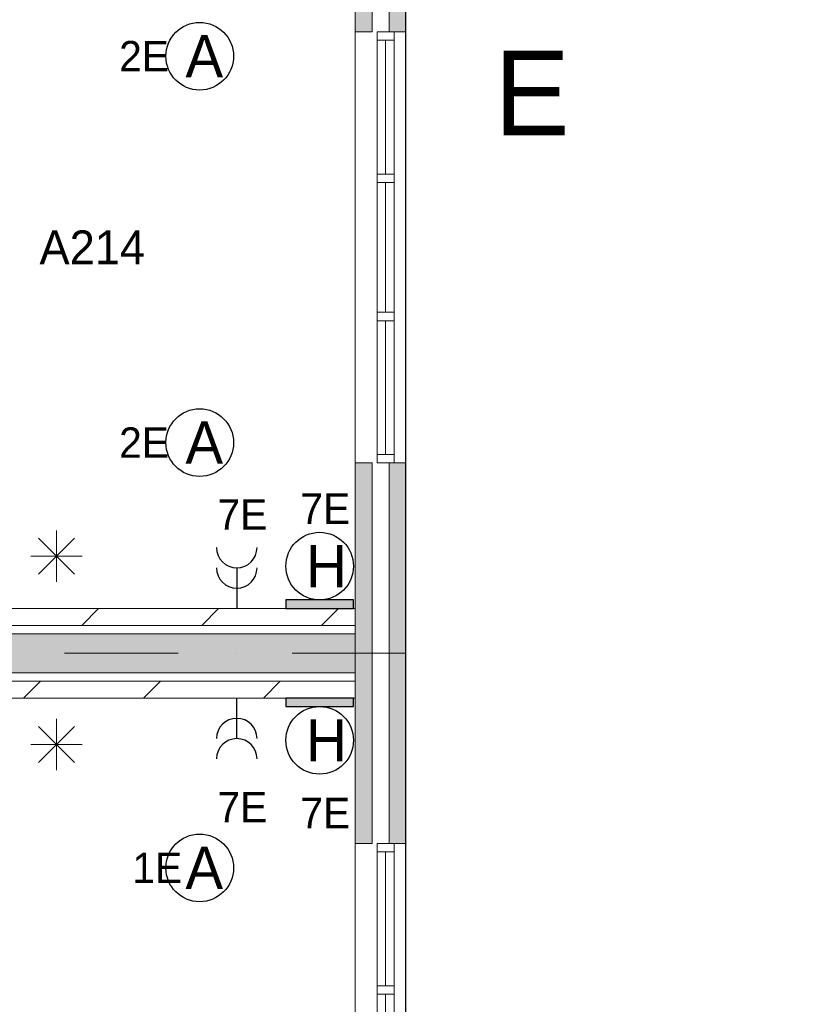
# Model space of a CAD drawing. Header units: millimetres. Extents: x 84337 to 168437, y -3060 to 56340.
# Tile 77 of 84: x 137852 to 142473, y 31593 to 37416. Entities that reach past the tile are written whole.
import ezdxf
from ezdxf.enums import TextEntityAlignment as Align
from ezdxf.xclip import XClip

# ---------------------------------------------------------------- set-up
doc = ezdxf.new("R2010")
doc.units = ezdxf.units.MM
doc.header["$PDMODE"] = 3
doc.header["$PDSIZE"] = 1
for name, pattern in [('DGN1', [504.6, 0, -504.6]), ('DGN3', [1009.2, 672.8, -336.4]), ('DGN4', [1345.6, 672.8, -336.4, 0, -336.4])]:
    doc.linetypes.add(name, pattern=pattern)
for name, color, linetype in [('14', 7, 'Continuous'), ('16', 7, 'Continuous'), ('17', 7, 'Continuous'), ('18', 7, 'Continuous'), ('30', 7, 'Continuous'), ('32', 7, 'Continuous'), ('48', 7, 'Continuous'), ('5', 7, 'Continuous'), ('54', 7, 'Continuous'), ('56', 7, 'Continuous'), ('58', 7, 'Continuous'), ('62', 7, 'Continuous')]:
    doc.layers.add(name, color=color, linetype=linetype)
doc.styles.add('dgn001', font='dgn001.shx')
doc.styles.add('dgn003', font='dgn003.shx')
doc.styles.get("Standard").update_dxf_attribs({"font": 'arial.ttf'})
doc.dimstyles.get("Standard").update_dxf_attribs({"dimtxt": 0.18, "dimasz": 0.18, "dimexe": 0.18, "dimexo": 0.0625, "dimgap": 0.09, "dimtad": 0, "dimtih": 1, "dimtoh": 1, "dimdec": 4, "dimzin": 0, "dimdsep": 46, "dimtxsty": 'Standard', "dimcen": 0.09, "dimadec": 0, "dimazin": 0, "dimtfac": 1, "dimtdec": 4, "dimtofl": 0, "dimtmove": 0, "dimatfit": 3, "dimfxl": 1, "dimtolj": 1, "dimtzin": 0, "dimarcsym": 0})

# ---------------------------------------------------------------- blocks, each defined once
blk = doc.blocks.new('EA63')
at = {"layer": '18'}
blk.add_hatch(color=3, dxfattribs=at).paths.add_polyline_path([(-200, 0), (200, 0), (200, 50), (-200, 50)])
at = {"layer": '18', "color": 3, "linetype": 'Continuous', "lineweight": 30, "flags": 128}
blk.add_lwpolyline([(-200, 0), (200, 0), (200, 50), (-200, 50), (-200, 0)], dxfattribs=at)
at = {"layer": '18', "color": 3, "linetype": 'Continuous', "lineweight": 30}
blk.add_circle((0, 250), 200, dxfattribs=at)
at = {"layer": '18', "color": 1, "linetype": 'Continuous', "lineweight": 13, "style": 'dgn001'}
blk.add_text('7E', height=180, dxfattribs=at).set_placement((33.3, 500), align=Align.CENTER)
at = {"layer": '18', "color": 2, "linetype": 'Continuous', "lineweight": 13, "style": 'dgn001'}
blk.add_text('H', height=250, dxfattribs=at).set_placement((39.7, 250), align=Align.MIDDLE_CENTER)
blk = doc.blocks.new('EA96')
at = {"layer": '18'}
blk.add_hatch(color=3, dxfattribs=at).paths.add_polyline_path([(-200, -50), (200, -50), (200, 0), (-200, 0)])
at = {"layer": '18', "color": 3, "linetype": 'Continuous', "lineweight": 30, "flags": 128}
blk.add_lwpolyline([(-200, -50), (200, -50), (200, 0), (-200, 0), (-200, -50)], dxfattribs=at)
at = {"layer": '18', "color": 3, "linetype": 'Continuous', "lineweight": 30}
blk.add_circle((0, -250), 200, dxfattribs=at)
at = {"layer": '18', "color": 2, "linetype": 'Continuous', "lineweight": 13, "style": 'dgn001'}
blk.add_text('H', height=249.99, dxfattribs=at).set_placement((39.665, -250.005), align=Align.MIDDLE_CENTER)
at = {"layer": '18', "color": 1, "linetype": 'Continuous', "lineweight": 13, "style": 'dgn001'}
blk.add_text('7E', height=180, dxfattribs=at).set_placement((33.32, -590), align=Align.TOP_CENTER)
blk = doc.blocks.new('EC644')
at = {"layer": '18', "color": 3, "linetype": 'Continuous', "lineweight": 30}
blk.add_circle((-0.015, 0), 200, dxfattribs=at)
at = {"layer": '18', "color": 2, "linetype": 'Continuous', "lineweight": 13, "style": 'dgn001'}
blk.add_text('A', height=249.99, dxfattribs=at).set_placement((26.855, -0.005), align=Align.MIDDLE_CENTER)
at = {"layer": '18', "color": 1, "linetype": 'Continuous', "lineweight": 13, "style": 'dgn001'}
blk.add_text('1E', height=180, dxfattribs=at).set_placement((-104.03, 0), align=Align.MIDDLE_RIGHT)
blk = doc.blocks.new('EC655')
at = {"layer": '18', "color": 3, "linetype": 'Continuous', "lineweight": 30}
blk.add_circle((-0.015, 0), 200, dxfattribs=at)
at = {"layer": '18', "color": 2, "linetype": 'Continuous', "lineweight": 13, "style": 'dgn001'}
blk.add_text('A', height=249.99, dxfattribs=at).set_placement((26.855, -0.005), align=Align.MIDDLE_CENTER)
at = {"layer": '18', "color": 1, "linetype": 'Continuous', "lineweight": 13, "style": 'dgn001'}
blk.add_text('2E', height=180, dxfattribs=at).set_placement((-181.98, 0), align=Align.MIDDLE_RIGHT)
blk = doc.blocks.new('EC656')
at = {"layer": '18', "color": 3, "linetype": 'Continuous', "lineweight": 30}
blk.add_circle((-0.015, 0), 200, dxfattribs=at)
at = {"layer": '18', "color": 2, "linetype": 'Continuous', "lineweight": 13, "style": 'dgn001'}
blk.add_text('A', height=249.99, dxfattribs=at).set_placement((26.855, -0.005), align=Align.MIDDLE_CENTER)
at = {"layer": '18', "color": 1, "linetype": 'Continuous', "lineweight": 13, "style": 'dgn001'}
blk.add_text('2E', height=180, dxfattribs=at).set_placement((-181.98, 0), align=Align.MIDDLE_RIGHT)
blk = doc.blocks.new('EL1165')
at = {"layer": '16', "color": 3, "linetype": 'Continuous', "lineweight": 30}
blk.add_line((0, 240), (0, 0), dxfattribs=at)
for centre in [(0, 360), (0, 240)]:
    blk.add_arc(centre, 120, 180, 0, dxfattribs=at)
at = {"layer": '16', "color": 2, "linetype": 'Continuous', "lineweight": 13, "style": 'dgn001'}
blk.add_text('7E', height=180, dxfattribs=at).set_placement((33.32, 465), align=Align.CENTER)
blk = doc.blocks.new('EL1168')
at = {"layer": '16', "color": 3, "linetype": 'Continuous', "lineweight": 30}
blk.add_line((0, -240), (0, 0), dxfattribs=at)
for centre in [(0, -240), (0, -360)]:
    blk.add_arc(centre, 120, 0, 180, dxfattribs=at)
at = {"layer": '16', "color": 2, "linetype": 'Continuous', "lineweight": 13, "style": 'dgn001'}
blk.add_text('7E', height=180, dxfattribs=at).set_placement((33.32, -555), align=Align.TOP_CENTER)
blk = doc.blocks.new('_DotSmall')
at = {"color": 0, "linetype": 'ByBlock', "const_width": 0.5}
blk.add_lwpolyline([(-0.0625, 0, 1), (0.0625, 0, 1)], format="xyb", close=True, dxfattribs=at)
blk = doc.blocks.new('*D7955')
at = {"layer": '58', "color": 3, "linetype": 'Continuous', "lineweight": 0, "transparency": 16777216}
for p, q in [((52064.76, 37817.77), (52064.76, 37092.77)), ((52064.76, 35567.77), (52064.76, 36292.77))]:
    blk.add_line(p, q, dxfattribs=at)
at = {"layer": 'Defpoints', "color": 0, "linetype": 'Continuous', "transparency": 16777216}
for p in [(50064.76, 37817.77), (52064.76, 37817.77), (50064.76, 35567.77)]:
    blk.add_point(p, dxfattribs=at)
at = {"layer": '58', "color": 3, "linetype": 'Continuous', "lineweight": 0, "transparency": 16777216, "xscale": 1080, "yscale": 1080, "zscale": 1080}
for p, rotation in [((52064.76, 37817.77), 90), ((52064.76, 35567.77), 270)]:
    blk.add_blockref('_DotSmall', p, dxfattribs=dict(at, rotation=rotation))
at = {"layer": '58', "color": 3, "linetype": 'Continuous', "lineweight": 0, "transparency": 16777216, "insert": (52064.76, 36692.77), "char_height": 200, "attachment_point": 5, "rotation": 270, "style": 'dgn003'}
blk.add_mtext('\\A1;2250', dxfattribs=at)
blk = doc.blocks.new('*D7956')
at = {"layer": '58', "color": 3, "linetype": 'Continuous', "lineweight": 0, "transparency": 16777216}
for p, q in [((52064.76, 35567.77), (52064.76, 34692.77)), ((52064.76, 33017.77), (52064.76, 33892.77))]:
    blk.add_line(p, q, dxfattribs=at)
at = {"layer": 'Defpoints', "color": 0, "linetype": 'Continuous', "transparency": 16777216}
for p in [(50064.76, 35567.77), (50064.76, 33017.77), (52064.76, 33017.77)]:
    blk.add_point(p, dxfattribs=at)
at = {"layer": '58', "color": 3, "linetype": 'Continuous', "lineweight": 0, "transparency": 16777216, "xscale": 1080, "yscale": 1080, "zscale": 1080}
for p, rotation in [((52064.76, 35567.77), 90), ((52064.76, 33017.77), 270)]:
    blk.add_blockref('_DotSmall', p, dxfattribs=dict(at, rotation=rotation))
at = {"layer": '58', "color": 3, "linetype": 'Continuous', "lineweight": 0, "transparency": 16777216, "insert": (52064.76, 34292.77), "char_height": 200, "attachment_point": 5, "rotation": 90, "style": 'dgn003'}
blk.add_mtext('\\A1;2550', dxfattribs=at)
blk = doc.blocks.new('*D7957')
at = {"layer": '58', "color": 3, "linetype": 'Continuous', "lineweight": 0, "transparency": 16777216}
for p, q in [((52064.76, 33017.77), (52064.76, 32292.77)), ((52064.76, 30767.77), (52064.76, 31492.77))]:
    blk.add_line(p, q, dxfattribs=at)
at = {"layer": 'Defpoints', "color": 0, "linetype": 'Continuous', "transparency": 16777216}
for p in [(50064.76, 33017.77), (52064.76, 33017.77), (50064.76, 30767.77)]:
    blk.add_point(p, dxfattribs=at)
at = {"layer": '58', "color": 3, "linetype": 'Continuous', "lineweight": 0, "transparency": 16777216, "xscale": 1080, "yscale": 1080, "zscale": 1080}
for p, rotation in [((52064.76, 33017.77), 90), ((52064.76, 30767.77), 270)]:
    blk.add_blockref('_DotSmall', p, dxfattribs=dict(at, rotation=rotation))
at = {"layer": '58', "color": 3, "linetype": 'Continuous', "lineweight": 0, "transparency": 16777216, "insert": (52064.76, 31892.77), "char_height": 200, "attachment_point": 5, "rotation": 270, "style": 'dgn003'}
blk.add_mtext('\\A1;2250', dxfattribs=at)
blk = doc.blocks.new('*D7958')
at = {"layer": '58', "color": 3, "linetype": 'Continuous', "lineweight": 0, "transparency": 16777216}
for p, q in [((52064.76, 30767.77), (52064.76, 29892.77)), ((52064.76, 28217.77), (52064.76, 29092.77))]:
    blk.add_line(p, q, dxfattribs=at)
at = {"layer": 'Defpoints', "color": 0, "linetype": 'Continuous', "transparency": 16777216}
for p in [(50064.76, 30767.77), (52064.76, 30767.77), (50064.76, 28217.77)]:
    blk.add_point(p, dxfattribs=at)
at = {"layer": '58', "color": 3, "linetype": 'Continuous', "lineweight": 0, "transparency": 16777216, "xscale": 1080, "yscale": 1080, "zscale": 1080}
for p, rotation in [((52064.76, 30767.77), 90), ((52064.76, 28217.77), 270)]:
    blk.add_blockref('_DotSmall', p, dxfattribs=dict(at, rotation=rotation))
at = {"layer": '58', "color": 3, "linetype": 'Continuous', "lineweight": 0, "transparency": 16777216, "insert": (52064.76, 29492.77), "char_height": 200, "attachment_point": 5, "rotation": 270, "style": 'dgn003'}
blk.add_mtext('\\A1;2550', dxfattribs=at)
blk = doc.blocks.new('EAE610')
at = {"layer": '5', "color": 3, "linetype": 'Continuous', "lineweight": 0}
for p, q in [((0, -151.5), (0, 151.5)), ((106.04, -106.05), (-106.06, 106.05)), ((-106.06, -106.05), (106.04, 106.05)), ((-151.5, 0), (151.5, 0))]:
    blk.add_line(p, q, dxfattribs=at)
blk = doc.blocks.new('EAE611')
at = {"layer": '5', "color": 3, "linetype": 'Continuous', "lineweight": 0}
for p, q in [((0, -151.5), (0, 151.5)), ((106.04, -106.05), (-106.06, 106.05)), ((-106.06, -106.05), (106.04, 106.05)), ((-151.5, 0), (151.5, 0))]:
    blk.add_line(p, q, dxfattribs=at)
blk = doc.blocks.new('50E03_329_B02 - Default')
at = {"layer": '16'}
for points in [[(49964.76, 35567.77), (49964.76, 37817.77), (50064.76, 37817.77), (50064.76, 35567.77)], [(49964.76, 30767.77), (49964.76, 33017.77), (50064.76, 33017.77), (50064.76, 30767.77)]]:
    blk.add_hatch(color=7, dxfattribs=at).paths.add_polyline_path(points)
at = {"layer": '62'}
for points in [[(49764.76, 35567.77), (49764.76, 37817.77), (49864.76, 37817.77), (49864.76, 35567.77)], [(49764.76, 30767.77), (49764.76, 33017.77), (49864.76, 33017.77), (49864.76, 30767.77)], [(44914.76, 32007.77), (49764.76, 32007.77), (49764.76, 31777.77), (44914.76, 31777.77)]]:
    blk.add_hatch(color=9, dxfattribs=at).paths.add_polyline_path(points)
at = {"layer": '16', "color": 92, "linetype": 'Continuous', "lineweight": 0, "true_color": 0x00e100, "flags": 128}
for points in [[(49764.76, 35567.77), (49764.76, 37817.77), (49864.76, 37817.77), (49864.76, 35567.77), (49764.76, 35567.77)], [(49964.76, 35567.77), (49964.76, 37817.77), (50064.76, 37817.77), (50064.76, 35567.77), (49964.76, 35567.77)], [(49764.76, 30767.77), (49764.76, 33017.77), (49864.76, 33017.77), (49864.76, 30767.77), (49764.76, 30767.77)], [(49964.76, 30767.77), (49964.76, 33017.77), (50064.76, 33017.77), (50064.76, 30767.77), (49964.76, 30767.77)]]:
    blk.add_lwpolyline(points, dxfattribs=at)
at = {"layer": '16', "color": 7, "linetype": 'Continuous', "lineweight": 0, "flags": 128}
for points in [[(49964.76, 35567.77), (49964.76, 37817.77), (50064.76, 37817.77), (50064.76, 35567.77), (49964.76, 35567.77)], [(49964.76, 30767.77), (49964.76, 33017.77), (50064.76, 33017.77), (50064.76, 30767.77), (49964.76, 30767.77)]]:
    blk.add_lwpolyline(points, dxfattribs=at)
at = {"layer": '17', "color": 92, "linetype": 'Continuous', "lineweight": 0, "true_color": 0x00e100, "flags": 128}
blk.add_lwpolyline([(44914.76, 31777.77), (44914.76, 32007.77), (49764.76, 32007.77), (49764.76, 31777.77), (44914.76, 31777.77)], dxfattribs=at)
at = {"layer": '30', "color": 3, "linetype": 'Continuous', "lineweight": 0}
for p, q in [((49764.76, 33017.77), (49764.76, 35567.77)), ((50064.76, 33017.77), (50064.76, 35567.77)), ((49764.76, 30767.77), (49764.76, 28217.77)), ((50064.76, 30767.77), (50064.76, 28217.77))]:
    blk.add_line(p, q, dxfattribs=at)
at = {"layer": '32', "color": 3, "linetype": 'Continuous', "lineweight": 0}
for p, q in [((49894.76, 35517.77), (49894.76, 33067.77)), ((49944.76, 34726.11), (49944.76, 35517.77)), ((49994.76, 33067.77), (49994.76, 35567.77)), ((49944.76, 33909.44), (49944.76, 34676.11)), ((49944.76, 33067.77), (49944.76, 33859.44)), ((49894.76, 33067.77), (49994.76, 33067.77)), ((49894.76, 28267.77), (49894.76, 30717.77)), ((49894.76, 30717.77), (49994.76, 30717.77)), ((49944.76, 30717.77), (49944.76, 29926.1)), ((49994.76, 30717.77), (49994.76, 28217.77)), ((49944.76, 29876.1), (49944.76, 29109.43))]:
    blk.add_line(p, q, dxfattribs=at)
at = {"layer": '32', "color": 3, "linetype": 'Continuous', "lineweight": 0, "flags": 128}
for points in [[(49994.76, 35517.77), (49994.76, 35567.77), (49894.76, 35567.77), (49894.76, 35517.77), (49994.76, 35517.77)], [(49994.76, 34676.11), (49994.76, 34726.11), (49894.76, 34726.11), (49894.76, 34676.11), (49994.76, 34676.11)], [(49994.76, 33859.44), (49994.76, 33909.44), (49894.76, 33909.44), (49894.76, 33859.44), (49994.76, 33859.44)], [(49994.76, 33017.77), (49994.76, 33067.77), (49894.76, 33067.77), (49894.76, 33017.77), (49994.76, 33017.77)], [(49994.76, 30767.77), (49994.76, 30717.77), (49894.76, 30717.77), (49894.76, 30767.77), (49994.76, 30767.77)], [(49994.76, 29926.1), (49994.76, 29876.1), (49894.76, 29876.1), (49894.76, 29926.1), (49994.76, 29926.1)]]:
    blk.add_lwpolyline(points, dxfattribs=at)
at = {"layer": '56', "color": 3, "linetype": 'DGN4', "lineweight": 0}
blk.add_line((51564.76, 31892.77), (-3435.24, 31892.77), dxfattribs=at)
at = {"layer": '58', "color": 3, "linetype": 'DGN1', "lineweight": 0}
for p, q in [((50064.76, 35567.77), (52064.76, 35567.77)), ((50064.76, 33017.77), (52064.76, 33017.77)), ((50064.76, 30767.77), (52064.76, 30767.77))]:
    blk.add_line(p, q, dxfattribs=at)
at = {"layer": '62', "color": 9, "linetype": 'Continuous', "lineweight": 0, "flags": 128}
for points in [[(49764.76, 35567.77), (49764.76, 37817.77), (49864.76, 37817.77), (49864.76, 35567.77), (49764.76, 35567.77)], [(49764.76, 30767.77), (49764.76, 33017.77), (49864.76, 33017.77), (49864.76, 30767.77), (49764.76, 30767.77)], [(44914.76, 32007.77), (49764.76, 32007.77), (49764.76, 31777.77), (44914.76, 31777.77), (44914.76, 32007.77)]]:
    blk.add_lwpolyline(points, dxfattribs=at)
at = {"layer": '48', "color": 7, "linetype": 'Continuous', "lineweight": 0, "style": 'dgn003'}
blk.add_text('A214', height=200, dxfattribs=at).set_placement((48210.63, 34293.11), align=Align.MIDDLE_CENTER)
at = {"layer": '58', "color": 3, "linetype": 'Continuous', "lineweight": 0}
for base, p1, p2, angle, picture, middle, turn in [((52064.76, 37817.77), (50064.76, 35567.77), (50064.76, 37817.77), 270, '*D7955', (52064.76, 36692.77), 270), ((52064.76, 33017.77), (50064.76, 35567.77), (50064.76, 33017.77), 90, '*D7956', (52064.76, 34292.77), 90), ((52064.76, 33017.77), (50064.76, 30767.77), (50064.76, 33017.77), 270, '*D7957', (52064.76, 31892.77), 270), ((52064.76, 30767.77), (50064.76, 28217.77), (50064.76, 30767.77), 270, '*D7958', (52064.76, 29492.77), 270)]:
    dim = blk.add_linear_dim(base=base, p1=p1, p2=p2, angle=angle, dimstyle='Standard', override={"dimscale": 1, "dimtxt": 200, "dimasz": 1080, "dimexe": 0, "dimexo": 0, "dimgap": 100, "dimtad": 1, "dimjust": 0, "dimtih": 0, "dimtoh": 0, "dimdec": 0, "dimlfac": 1, "dimzin": 11, "dimdsep": 46, "dimlunit": 2, "dimpost": '<>', "dimtxsty": 'dgn003', "dimblk1": 'DotSmall', "dimblk2": 'DotSmall', "dimsah": 1, "dimcen": 0, "dimse1": 1, "dimse2": 1, "dimclrd": 3, "dimclre": 3, "dimclrt": 3, "dimtol": 0, "dimtix": 1, "dimtofl": 1, "dimatfit": 3, "dimfrac": 1, "dimtolj": 1, "dimlwd": 0, "dimlwe": 0}, dxfattribs=at)
    dim.commit()
    dim.dimension.update_dxf_attribs({"geometry": picture, "text_midpoint": middle, "text_rotation": turn})

msp = doc.modelspace()

# ---------------------------------------------------------------- hatches: boundary and pattern name
at = {"layer": '14', "linetype": 'Continuous', "lineweight": 0}
h = msp.add_hatch(dxfattribs=at)
h.set_pattern_fill('DGN_EZ7', color=2, scale=100, style=0, pattern_type=2)
h.set_pattern_definition([(45, (1731.34, 152.2), (4e-14, 709), [])])
h.paths.add_polyline_path([(136335.19, 33934.49), (139835.19, 33934.49), (139835.19, 33834.49), (136335.19, 33834.49)])
h = msp.add_hatch(dxfattribs=at)
h.set_pattern_fill('DGN_EZ7', color=2, scale=100, style=0, pattern_type=2)
h.set_pattern_definition([(45, (-519.83, -58), (4e-14, 709), [])])
h.paths.add_polyline_path([(139835.19, 33404.49), (136335.19, 33404.49), (136335.19, 33504.49), (139835.19, 33504.49)])

# ---------------------------------------------------------------- linework, layer by layer
at = {"layer": '14', "color": 3, "linetype": 'CONTINUOUS', "lineweight": 0}
for p, q in [((136335.19, 33934.49), (139835.19, 33934.49)), ((139835.19, 33934.49), (139835.19, 33884.49)), ((136335.19, 33834.49), (139835.19, 33834.49)), ((139835.19, 33834.49), (139835.19, 33884.49)), ((139835.19, 33504.49), (136335.19, 33504.49)), ((139835.19, 33504.49), (139835.19, 33454.49)), ((139835.19, 33404.49), (139835.19, 33454.49)), ((139835.19, 33404.49), (136335.19, 33404.49))]:
    msp.add_line(p, q, dxfattribs=at)

# ---------------------------------------------------------------- block references
ref = msp.add_blockref('50E03_329_B02 - Default', (90070.43, 1776.72))
XClip(ref).set_block_clipping_path([(-1935.24, 2907.77), (50064.76, 48907.77)])
at = {"color": 1, "linetype": 'Continuous', "lineweight": 0}
for name, p in [('EC655', (138916.14, 37200.09)), ('EC656', (138916.14, 34915.09)), ('EA63', (139625.19, 33934.49)), ('EL1165', (139135.19, 33934.49)), ('EAE611', (138069.53, 34243.84)), ('EL1168', (139135.19, 33404.49)), ('EA96', (139625.19, 33404.49)), ('EAE610', (138069.53, 33130.32)), ('EC644', (138916.14, 32400.09))]:
    msp.add_blockref(name, p, dxfattribs=at)

# ---------------------------------------------------------------- texts
at = {"layer": '54', "color": 4, "linetype": 'DGN3', "lineweight": 0, "style": 'dgn003'}
msp.add_text('E', height=500, dxfattribs=at).set_placement((140657.28, 36732.96))

doc.saveas('drawing.dxf')
